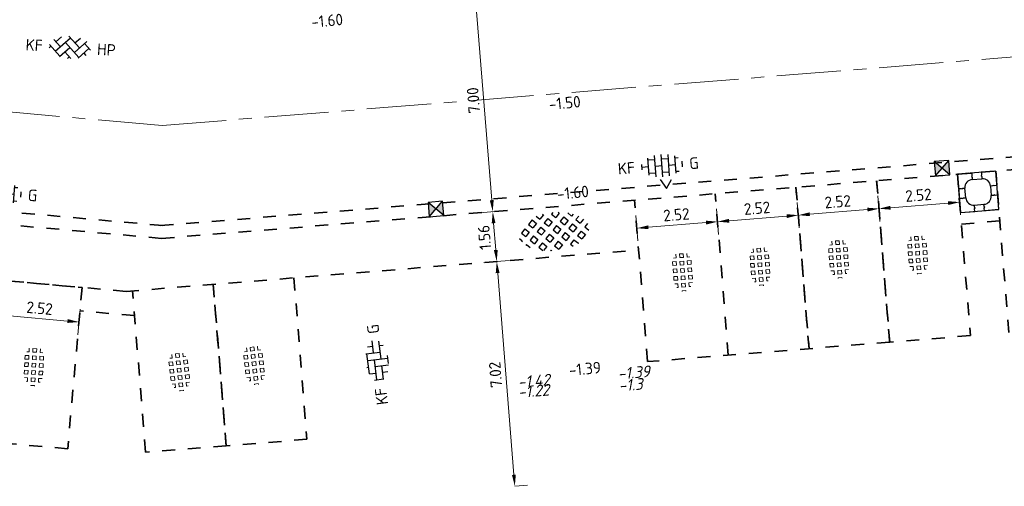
# Model space of a CAD drawing. Header units: metres. Extents: x 97990 to 98409, y 436026 to 436301.
# Tile 19 of 55: x 98215 to 98246, y 436074 to 436089. Entities that reach past the tile are written whole.
import ezdxf
from ezdxf.enums import TextEntityAlignment as Align

# ---------------------------------------------------------------- set-up
doc = ezdxf.new("R2010")
doc.units = ezdxf.units.M
doc.linetypes.add('AM-AS-SO', pattern=[16, 10, -2, 2, -2])
doc.linetypes.add('ZZ-HIDDEN-SO', pattern=[4, 2, -2])
for name, color, linetype, lineweight in [('B-WE-VH-NAP-T18-200', 252, 'Continuous', 18), ('B-WE-VH-OPENVERHARDING_TEGEL_GRAS-S-200', 70, 'Continuous', 18), ('N-WE-AM-AS_WEG-G', 10, 'AM-AS-SO', 18), ('N-WE-RI-HWA_KOLK-S-200', 150, 'Continuous', 25), ('N-WE-VH-HALFVERHARDING_GRASBETONSTEEN-S-200', 1, 'Continuous', 25), ('N-WE-VH-KANTOPSLUITING_ELEMENT_BOOMKRANS-S', 40, 'Continuous', 25), ('N-WE-VH-M-200', 7, 'Continuous', 18), ('N-WE-VH-MATERIAALGRENS-G', 7, 'ZZ-HIDDEN-SO', 35), ('N-WE-VH-NAP-T18-200', 4, 'Continuous', 18), ('N-WE-VH-OPENVERHARDING_BETONSTRAATSTEEN-S-200', 90, 'Continuous', 25)]:
    doc.layers.add(name, color=color, linetype=linetype, lineweight=lineweight)
doc.styles.add('NLCS-ISO', font='NLCS-ISO.ttf')
doc.styles.add('NLCS-ISO-M200-T18', font='NLCS-ISO.ttf', dxfattribs={"height": 0.36})
doc.styles.add('NLCS-ISO-M200-T18_CURSIEF', font='NLCS-ISO.ttf', dxfattribs={"oblique": 15, "height": 0.36})
doc.dimstyles.new('NLCS-M200-T18-PIJL_L2_H0', dxfattribs={"dimscale": 0.2, "dimtxt": 2.5, "dimasz": 1.8, "dimexe": 2, "dimexo": 2, "dimgap": 0.7, "dimtad": 1, "dimzin": 0, "dimdsep": 46, "dimtxsty": 'NLCS-ISO-M200-T18', "dimcen": 0, "dimdle": 2, "dimclrd": 256, "dimclre": 256, "dimclrt": 1, "dimadec": 0, "dimazin": 0, "dimtfac": 1, "dimtdec": 3, "dimtofl": 0, "dimtmove": 0, "dimatfit": 3, "dimfxl": 2, "dimfxlon": 1, "dimtfillclr": 256, "dimtolj": 1, "dimtzin": 0, "dimlwd": -1, "dimlwe": -1, "dimarcsym": 0})

# ---------------------------------------------------------------- blocks, each defined once
blk = doc.blocks.new('SVH-BOOMKRANSBAND_1200X1200_180 200')
for p, q in [((-0.6, 0.6), (-0.6, 0.15)), ((-0.6, 0.6), (-0.15, 0.6)), ((-0.15, 0.4), (0.15, 0.4)), ((0.6, 0.6), (0.15, 0.6)), ((0.6, 0.6), (0.6, 0.15)), ((-0.4, -0.15), (-0.4, 0.15)), ((0.4, 0.15), (0.4, -0.15)), ((-0.6, -0.6), (-0.6, -0.15)), ((0.6, -0.6), (0.6, -0.15)), ((-0.6, -0.6), (-0.15, -0.6)), ((-0.15, -0.4), (0.15, -0.4)), ((0.6, -0.6), (0.15, -0.6))]:
    blk.add_line(p, q)
at = {"flags": 128}
blk.add_lwpolyline([(0.6, 0.6), (-0.6, 0.6), (-0.6, -0.6), (0.6, -0.6)], close=True, dxfattribs=at)
for points in [[(-0.15, 0.6), (-0.15, 0.517), (-0.165, 0.491), (-0.15, 0.464), (-0.15, 0.4)], [(0.15, 0.6), (0.15, 0.517), (0.135, 0.491), (0.15, 0.464), (0.15, 0.4)], [(-0.6, 0.15), (-0.517, 0.15), (-0.491, 0.135), (-0.464, 0.15), (-0.4, 0.15)], [(0.6, 0.15), (0.517, 0.15), (0.491, 0.165), (0.464, 0.15), (0.4, 0.15)], [(-0.6, -0.15), (-0.517, -0.15), (-0.491, -0.165), (-0.464, -0.15), (-0.4, -0.15)], [(0.6, -0.15), (0.517, -0.15), (0.491, -0.135), (0.464, -0.15), (0.4, -0.15)], [(-0.15, -0.6), (-0.15, -0.517), (-0.135, -0.491), (-0.15, -0.464), (-0.15, -0.4)], [(0.15, -0.6), (0.15, -0.517), (0.165, -0.491), (0.15, -0.464), (0.15, -0.4)]]:
    blk.add_lwpolyline(points, dxfattribs=at)
for centre, start, end in [((-0.15, 0.15), 90, 180), ((0.15, 0.15), 360, 90), ((-0.15, -0.15), 180, 270), ((0.15, -0.15), 270, 360)]:
    blk.add_arc(centre, 0.25, start, end)
blk = doc.blocks.new('SVH-BSS_KEIFORMAAT_KEPER_KL-SO')
for p, q in [((-2.23, 0.74), (-1.39, 1.58)), ((-0.26, 1.74), (1.48, 0)), ((0.74, 0.74), (1.54, 1.54)), ((-3.22, 0.25), (-1.48, -1.48)), ((-3.22, -0.25), (-2.97, 0)), ((-2.56, 1.08), (-1.48, 0)), ((-2.23, -0.74), (0, 1.48)), ((-1.54, -1.54), (0, 0)), ((-0.74, 0.74), (1.48, -1.48)), ((0.74, -0.74), (2.56, 1.08)), ((1.39, -1.58), (2.97, 0)), ((2.23, 0.74), (3.22, -0.25)), ((-0.74, -0.74), (0.26, -1.74)), ((-0.26, -1.74), (0, -1.48)), ((2.23, -0.74), (2.56, -1.08))]:
    blk.add_line(p, q)
at = {"style": 'NLCS-ISO'}
blk.add_attdef('FORMAAT', text='', height=1.8, dxfattribs=at).set_placement((-4.25, 0), align=Align.MIDDLE_RIGHT)
blk.add_attdef('KLEUR', text='', height=1.8, dxfattribs=at).set_placement((4.25, 0), align=Align.MIDDLE_LEFT)
at = {"style": 'NLCS-ISO', "flags": 1}
blk.add_attdef('FUNCTIE', text='', height=1.8, dxfattribs=at).set_placement((0, -2.75), align=Align.TOP_CENTER)
blk = doc.blocks.new('SVH-GRASTEGEL_01_KL-SO')
for p, q in [((-3.12, 0.31), (-3.02, 0.31)), ((-3.02, -0.27), (-3.02, 0.31)), ((-2.44, 0.88), (-2.44, 1.09)), ((-2.44, 0.88), (-1.87, 0.88)), ((-2.44, 0.31), (-1.87, 0.31)), ((-2.44, -0.27), (-2.44, 0.31)), ((-1.87, 0.88), (-1.87, 1.38)), ((-1.87, -0.27), (-1.87, 0.31)), ((-1.29, 1.46), (-0.72, 1.46)), ((-1.29, 0.88), (-1.29, 1.46)), ((-1.29, 0.88), (-0.72, 0.88)), ((-1.29, 0.31), (-0.72, 0.31)), ((-1.29, -0.27), (-1.29, 0.31)), ((-0.72, 0.88), (-0.72, 1.46)), ((-0.72, -0.27), (-0.72, 0.31)), ((-0.14, 1.46), (0.43, 1.46)), ((-0.14, 0.88), (-0.14, 1.46)), ((-0.14, 0.88), (0.43, 0.88)), ((-0.14, 0.31), (0.43, 0.31)), ((-0.14, -0.27), (-0.14, 0.31)), ((0.43, 0.88), (0.43, 1.46)), ((0.43, -0.27), (0.43, 0.31)), ((1.01, 1.46), (1.58, 1.46)), ((1.01, 0.88), (1.01, 1.46)), ((1.01, 0.88), (1.58, 0.88)), ((1.01, 0.31), (1.58, 0.31)), ((1.01, -0.27), (1.01, 0.31)), ((1.58, 0.88), (1.58, 1.46)), ((1.58, -0.27), (1.58, 0.31)), ((2.16, 0.88), (2.16, 1.26)), ((2.16, 0.88), (2.72, 0.88)), ((2.16, 0.31), (2.73, 0.31)), ((2.16, -0.27), (2.16, 0.31)), ((2.73, -0.27), (2.73, 0.31)), ((-3.14, -0.27), (-3.02, -0.27)), ((-2.44, -0.27), (-1.87, -0.27)), ((-2.44, -0.84), (-1.87, -0.84)), ((-2.44, -1.09), (-2.44, -0.84)), ((-1.87, -1.38), (-1.87, -0.84)), ((-1.29, -0.27), (-0.72, -0.27)), ((-1.29, -0.84), (-0.72, -0.84)), ((-1.29, -1.42), (-1.29, -0.84)), ((-1.29, -1.42), (-0.72, -1.42)), ((-0.72, -1.42), (-0.72, -0.84)), ((-0.14, -0.27), (0.43, -0.27)), ((-0.14, -0.84), (0.43, -0.84)), ((-0.14, -1.42), (-0.14, -0.84)), ((-0.14, -1.42), (0.43, -1.42)), ((0.43, -1.42), (0.43, -0.84)), ((1.01, -0.27), (1.58, -0.27)), ((1.01, -0.84), (1.58, -0.84)), ((1.01, -1.42), (1.01, -0.84)), ((1.01, -1.42), (1.58, -1.42)), ((1.58, -1.42), (1.58, -0.84)), ((2.16, -0.27), (2.73, -0.27)), ((2.16, -0.84), (2.73, -0.84)), ((2.16, -1.26), (2.16, -0.84)), ((2.73, -0.87), (2.73, -0.84))]:
    blk.add_line(p, q)
at = {"style": 'NLCS-ISO'}
blk.add_attdef('FORMAAT', text='', height=1.8, dxfattribs=at).set_placement((-4.39, 0.02), align=Align.MIDDLE_RIGHT)
blk.add_attdef('KLEUR', text='', height=1.8, dxfattribs=at).set_placement((4.11, 0.02), align=Align.MIDDLE_LEFT)
at = {"style": 'NLCS-ISO', "flags": 1}
blk.add_attdef('FUNCTIE', text='', height=1.8, dxfattribs=at).set_placement((-0.14, -2.73), align=Align.TOP_CENTER)
blk = doc.blocks.new('SVH-BSS_KEIFORMAAT_ELLEBOOG_KL-SO')
for p, q in [((-0.82, 1.69), (-0.82, 1.44)), ((1.28, 1.61), (1.28, -0.66)), ((-2.92, 0.77), (-2.92, -0.66)), ((-2.92, 0.39), (0.23, 0.39)), ((-1.87, 1.43), (-1.87, 0.39)), ((-1.86, 1.44), (1.28, 1.44)), ((-0.82, 0.39), (-0.82, -1.69)), ((0.23, 1.44), (0.23, -1.71)), ((1.28, 0.39), (3.17, 0.39)), ((2.33, 1.22), (2.33, 0.39)), ((-3.01, -0.66), (-0.82, -0.66)), ((-1.87, -0.66), (-1.87, -1.43)), ((0.23, -0.66), (3.01, -0.66)), ((2.33, -0.66), (2.33, -1.22)), ((-0.65, -1.71), (0.65, -1.71))]:
    blk.add_line(p, q)
at = {"style": 'NLCS-ISO'}
blk.add_attdef('FORMAAT', text='', height=1.8, dxfattribs=at).set_placement((-4.25, 0), align=Align.MIDDLE_RIGHT)
blk.add_attdef('KLEUR', text='', height=1.8, dxfattribs=at).set_placement((4.25, 0), align=Align.MIDDLE_LEFT)
at = {"style": 'NLCS-ISO', "flags": 1}
blk.add_attdef('FUNCTIE', text='', height=1.8, dxfattribs=at).set_placement((0, -2.75), align=Align.TOP_CENTER)
blk = doc.blocks.new('SRI-KOLK_STRAAT_01-SO')
h = blk.add_hatch(color=256)
h.dxf.hatch_style = 1
h.paths.add_polyline_path([(0, 1.125), (-1.125, 2.25), (-1.125, 0)])
h.paths.add_polyline_path([(1.125, 2.25), (0, 1.125), (1.125, 0)])
for p, q in [((-1.125, 0), (1.125, 2.25)), ((1.125, 0), (-1.125, 2.25))]:
    blk.add_line(p, q)
blk.add_lwpolyline([(-1.125, 0), (1.125, 0), (1.125, 2.25), (-1.125, 2.25)], close=True)
blk = doc.blocks.new('*D102')
at = {"layer": 'Defpoints', "color": 0, "ltscale": 0.2, "transparency": 16777216}
for p in [(98224.729, 436089.178), (98255.596, 436084.643), (98250.451, 436084.229)]:
    blk.add_point(p, dxfattribs=at)
at = {"layer": 'N-WE-VH-M-200', "ltscale": 0.2, "transparency": 16777216}
for p, q in [((98254.635, 436091.589), (98255.433, 436091.653)), ((98255.063, 436091.262), (98255.568, 436085.002)), ((98255.198, 436084.611), (98255.995, 436084.676))]:
    blk.add_line(p, q, dxfattribs=at)
for points in [[(98255.003, 436091.257), (98255.123, 436091.267), (98255.034, 436091.621)], [(98255.508, 436084.997), (98255.627, 436085.007), (98255.596, 436084.643)]]:
    blk.add_solid(points, dxfattribs=at)
at = {"layer": 'N-WE-VH-M-200', "color": 1, "ltscale": 0.2, "transparency": 16777216, "insert": (98254.996, 436088.106), "char_height": 0.36, "attachment_point": 5, "rotation": 94.6084, "style": 'NLCS-ISO-M200-T18'}
blk.add_mtext('\\A1;7.00', dxfattribs=at)
blk = doc.blocks.new('*D112')
at = {"layer": 'Defpoints', "color": 0, "ltscale": 0.2, "transparency": 16777216}
for p in [(98224.057, 436089.125), (98229.766, 436082.561), (98224.62, 436082.146)]:
    blk.add_point(p, dxfattribs=at)
at = {"layer": 'N-WE-VH-M-200', "ltscale": 0.2, "transparency": 16777216}
for p, q in [((98228.804, 436089.507), (98229.602, 436089.572)), ((98229.232, 436089.181), (98229.737, 436082.92)), ((98229.367, 436082.529), (98230.164, 436082.593))]:
    blk.add_line(p, q, dxfattribs=at)
for points in [[(98229.172, 436089.176), (98229.292, 436089.186), (98229.203, 436089.54)], [(98229.677, 436082.915), (98229.796, 436082.925), (98229.766, 436082.561)]]:
    blk.add_solid(points, dxfattribs=at)
at = {"layer": 'N-WE-VH-M-200', "color": 1, "ltscale": 0.2, "transparency": 16777216, "insert": (98229.165, 436086.025), "char_height": 0.36, "attachment_point": 5, "rotation": 94.6084, "style": 'NLCS-ISO-M200-T18'}
blk.add_mtext('\\A1;7.00', dxfattribs=at)
blk = doc.blocks.new('*D113')
at = {"layer": 'Defpoints', "color": 0, "ltscale": 0.2, "transparency": 16777216}
for p in [(98224.62, 436082.146), (98229.891, 436081.011), (98224.745, 436080.596)]:
    blk.add_point(p, dxfattribs=at)
at = {"layer": 'N-WE-VH-M-200', "ltscale": 0.2, "transparency": 16777216}
for p, q in [((98229.367, 436082.529), (98230.164, 436082.593)), ((98229.795, 436082.202), (98229.862, 436081.369)), ((98229.492, 436080.978), (98230.289, 436081.043))]:
    blk.add_line(p, q, dxfattribs=at)
for points in [[(98229.735, 436082.198), (98229.854, 436082.207), (98229.766, 436082.561)], [(98229.802, 436081.365), (98229.921, 436081.374), (98229.891, 436081.011)]]:
    blk.add_solid(points, dxfattribs=at)
at = {"layer": 'N-WE-VH-M-200', "color": 1, "ltscale": 0.2, "transparency": 16777216, "insert": (98229.509, 436081.76), "char_height": 0.36, "attachment_point": 5, "rotation": 94.6084, "style": 'NLCS-ISO-M200-T18'}
blk.add_mtext('\\A1;1.56', dxfattribs=at)
blk = doc.blocks.new('*D114')
at = {"layer": 'Defpoints', "color": 0, "ltscale": 0.2, "transparency": 16777216}
for p in [(98224.745, 436080.596), (98230.453, 436074.015), (98230.454, 436074.015)]:
    blk.add_point(p, dxfattribs=at)
at = {"layer": 'N-WE-VH-M-200', "ltscale": 0.2, "transparency": 16777216}
for p, q in [((98229.492, 436080.978), (98230.289, 436081.043)), ((98229.92, 436080.652), (98230.426, 436074.373)), ((98230.454, 436074.015), (98230.853, 436074.047))]:
    blk.add_line(p, q, dxfattribs=at)
for points in [[(98229.86, 436080.647), (98229.979, 436080.656), (98229.891, 436081.011)], [(98230.366, 436074.369), (98230.485, 436074.378), (98230.454, 436074.015)]]:
    blk.add_solid(points, dxfattribs=at)
at = {"layer": 'N-WE-VH-M-200', "color": 1, "ltscale": 0.2, "transparency": 16777216, "insert": (98229.854, 436077.487), "char_height": 0.36, "attachment_point": 5, "rotation": 94.6084, "style": 'NLCS-ISO-M200-T18'}
blk.add_mtext('\\A1;7.02', dxfattribs=at)
blk = doc.blocks.new('*D146')
at = {"layer": 'Defpoints', "color": 0, "ltscale": 0.2, "transparency": 16777216}
for p in [(98234.183, 436082.917), (98236.695, 436083.12), (98236.765, 436082.25)]:
    blk.add_point(p, dxfattribs=at)
at = {"layer": 'N-WE-VH-M-200', "ltscale": 0.2, "transparency": 16777216}
for p, q in [((98236.733, 436082.649), (98236.797, 436081.851)), ((98234.221, 436082.446), (98234.286, 436081.649)), ((98234.612, 436082.077), (98236.406, 436082.221))]:
    blk.add_line(p, q, dxfattribs=at)
for points in [[(98236.402, 436082.281), (98236.411, 436082.161), (98236.765, 436082.25)], [(98234.607, 436082.136), (98234.617, 436082.017), (98234.253, 436082.048)]]:
    blk.add_solid(points, dxfattribs=at)
at = {"layer": 'N-WE-VH-M-200', "color": 1, "ltscale": 0.2, "transparency": 16777216, "insert": (98235.484, 436082.468), "char_height": 0.36, "attachment_point": 5, "rotation": 4.6084, "style": 'NLCS-ISO-M200-T18'}
blk.add_mtext('\\A1;2.52', dxfattribs=at)
blk = doc.blocks.new('*D147')
at = {"layer": 'Defpoints', "color": 0, "ltscale": 0.2, "transparency": 16777216}
for p in [(98239.207, 436083.322), (98236.695, 436083.12), (98239.277, 436082.453)]:
    blk.add_point(p, dxfattribs=at)
at = {"layer": 'N-WE-VH-M-200', "ltscale": 0.2, "transparency": 16777216}
for p, q in [((98236.733, 436082.649), (98236.797, 436081.851)), ((98239.245, 436082.851), (98239.309, 436082.054)), ((98237.124, 436082.279), (98238.918, 436082.424))]:
    blk.add_line(p, q, dxfattribs=at)
for points in [[(98237.119, 436082.339), (98237.129, 436082.219), (98236.765, 436082.25)], [(98238.913, 436082.483), (98238.923, 436082.364), (98239.277, 436082.453)]]:
    blk.add_solid(points, dxfattribs=at)
at = {"layer": 'N-WE-VH-M-200', "color": 1, "ltscale": 0.2, "transparency": 16777216, "insert": (98237.995, 436082.67), "char_height": 0.36, "attachment_point": 5, "rotation": 4.6084, "style": 'NLCS-ISO-M200-T18'}
blk.add_mtext('\\A1;2.52', dxfattribs=at)
blk = doc.blocks.new('*D148')
at = {"layer": 'Defpoints', "color": 0, "ltscale": 0.2, "transparency": 16777216}
for p in [(98241.719, 436083.525), (98239.207, 436083.322), (98241.789, 436082.655)]:
    blk.add_point(p, dxfattribs=at)
at = {"layer": 'N-WE-VH-M-200', "ltscale": 0.2, "transparency": 16777216}
for p, q in [((98241.757, 436083.054), (98241.821, 436082.256)), ((98239.245, 436082.851), (98239.309, 436082.054)), ((98239.636, 436082.481), (98241.43, 436082.626))]:
    blk.add_line(p, q, dxfattribs=at)
for points in [[(98241.425, 436082.686), (98241.435, 436082.566), (98241.789, 436082.655)], [(98239.631, 436082.541), (98239.64, 436082.422), (98239.277, 436082.453)]]:
    blk.add_solid(points, dxfattribs=at)
at = {"layer": 'N-WE-VH-M-200', "color": 1, "ltscale": 0.2, "transparency": 16777216, "insert": (98240.507, 436082.873), "char_height": 0.36, "attachment_point": 5, "rotation": 4.6084, "style": 'NLCS-ISO-M200-T18'}
blk.add_mtext('\\A1;2.52', dxfattribs=at)
blk = doc.blocks.new('*D133')
at = {"layer": 'Defpoints', "color": 0, "ltscale": 0.2, "transparency": 16777216}
for p in [(98241.719, 436083.525), (98244.231, 436083.727), (98244.301, 436082.858)]:
    blk.add_point(p, dxfattribs=at)
at = {"layer": 'N-WE-VH-M-200', "ltscale": 0.2, "transparency": 16777216}
for p, q in [((98244.269, 436083.256), (98244.333, 436082.459)), ((98241.757, 436083.054), (98241.821, 436082.256)), ((98242.148, 436082.684), (98243.942, 436082.829))]:
    blk.add_line(p, q, dxfattribs=at)
for points in [[(98243.937, 436082.888), (98243.947, 436082.769), (98244.301, 436082.858)], [(98242.143, 436082.744), (98242.153, 436082.624), (98241.789, 436082.655)]]:
    blk.add_solid(points, dxfattribs=at)
at = {"layer": 'N-WE-VH-M-200', "color": 1, "ltscale": 0.2, "transparency": 16777216, "insert": (98243.019, 436083.075), "char_height": 0.36, "attachment_point": 5, "rotation": 4.6084, "style": 'NLCS-ISO-M200-T18'}
blk.add_mtext('\\A1;2.52', dxfattribs=at)
blk = doc.blocks.new('*D137')
at = {"layer": 'Defpoints', "color": 0, "ltscale": 0.2, "transparency": 16777216}
for p in [(98214.472, 436080.426), (98216.982, 436080.202), (98216.886, 436079.127)]:
    blk.add_point(p, dxfattribs=at)
at = {"layer": 'N-WE-VH-M-200', "ltscale": 0.2, "transparency": 16777216}
for p, q in [((98214.412, 436079.749), (98214.341, 436078.952)), ((98216.922, 436079.526), (98216.851, 436078.729)), ((98214.735, 436079.319), (98216.528, 436079.159))]:
    blk.add_line(p, q, dxfattribs=at)
for points in [[(98214.74, 436079.378), (98214.729, 436079.259), (98214.376, 436079.35)], [(98216.533, 436079.219), (98216.522, 436079.099), (98216.886, 436079.127)]]:
    blk.add_solid(points, dxfattribs=at)
at = {"layer": 'N-WE-VH-M-200', "color": 1, "ltscale": 0.2, "transparency": 16777216, "insert": (98215.66, 436079.558), "char_height": 0.36, "attachment_point": 5, "rotation": 354.9178, "style": 'NLCS-ISO-M200-T18'}
blk.add_mtext('\\A1;2.52', dxfattribs=at)
blk = doc.blocks.new('SVH-GRASBETONSTEEN_02-SO')
for p, q in [((-4.88, 0.97), (-4.26, 1.59)), ((-3.64, 0.97), (-4.26, 1.59)), ((-3.64, 2.21), (-3.59, 2.26)), ((-3.02, 1.59), (-3.64, 2.21)), ((-3.02, 1.59), (-2.4, 2.21)), ((-2.4, 2.21), (-2.77, 2.58)), ((-2.4, 0.97), (-1.78, 1.59)), ((-1.16, 0.97), (-1.78, 1.59)), ((-1.16, 2.21), (-0.55, 2.83)), ((-0.55, 1.59), (-1.16, 2.21)), ((0.07, 2.21), (-0.55, 2.83)), ((-0.55, 1.59), (0.07, 2.21)), ((0.07, 0.97), (0.69, 1.59)), ((0.69, 2.83), (0.56, 2.96)), ((0.69, 2.83), (0.8, 2.94)), ((1.31, 0.97), (0.69, 1.59)), ((1.31, 2.21), (1.89, 2.79)), ((1.93, 1.59), (1.31, 2.21)), ((1.93, 1.59), (2.55, 2.21)), ((2.55, 2.21), (1.98, 2.78)), ((2.55, 0.97), (3.17, 1.59)), ((3.78, 0.97), (3.17, 1.59)), ((4.4, 1.59), (3.87, 2.12)), ((4.4, 1.59), (4.52, 1.71)), ((-4.88, -0.26), (-5.49, 0.35)), ((-4.26, 0.35), (-4.88, 0.97)), ((-4.26, 0.35), (-3.64, 0.97)), ((-3.64, -0.26), (-3.02, 0.35)), ((-2.4, -0.26), (-3.02, 0.35)), ((-1.78, 0.35), (-2.4, 0.97)), ((-1.78, 0.35), (-1.16, 0.97)), ((-1.16, -0.26), (-0.55, 0.35)), ((0.07, -0.26), (-0.55, 0.35)), ((0.69, 0.35), (0.07, 0.97)), ((0.69, 0.35), (1.31, 0.97)), ((1.31, -0.26), (1.93, 0.35)), ((2.55, -0.26), (1.93, 0.35)), ((3.17, 0.35), (2.55, 0.97)), ((3.17, 0.35), (3.78, 0.97)), ((3.78, -0.26), (4.4, 0.35)), ((5.02, -0.26), (4.4, 0.35)), ((5.02, 0.97), (5.14, 1.09)), ((5.42, 0.57), (5.02, 0.97)), ((-5.35, -0.74), (-4.88, -0.26)), ((-4.82, -1.45), (-4.26, -0.88)), ((-3.64, -1.5), (-4.26, -0.88)), ((-4.12, -1.98), (-3.64, -1.5)), ((-3.02, -0.88), (-3.64, -0.26)), ((-3.02, -0.88), (-2.4, -0.26)), ((-2.4, -1.5), (-1.78, -0.88)), ((-1.78, -2.12), (-2.4, -1.5)), ((-1.16, -1.5), (-1.78, -0.88)), ((-1.78, -2.12), (-1.16, -1.5)), ((-0.55, -0.88), (-1.16, -0.26)), ((-0.55, -0.88), (0.07, -0.26)), ((0.07, -1.5), (0.69, -0.88)), ((0.69, -2.12), (0.07, -1.5)), ((1.31, -1.5), (0.69, -0.88)), ((0.69, -2.12), (1.31, -1.5)), ((1.93, -0.88), (1.31, -0.26)), ((1.93, -0.88), (2.55, -0.26)), ((2.55, -1.5), (3.17, -0.88)), ((3.17, -2.12), (2.55, -1.5)), ((3.78, -1.5), (3.17, -0.88)), ((3.17, -2.12), (3.78, -1.5)), ((4.4, -0.88), (3.78, -0.26)), ((4.4, -0.88), (5.02, -0.26)), ((-3.29, -2.39), (-3.02, -2.12)), ((-2.48, -2.66), (-3.02, -2.12)), ((-1.16, -2.74), (-0.55, -2.12)), ((-0.98, -2.93), (-1.16, -2.74)), ((0.07, -2.74), (-0.55, -2.12)), ((-0.16, -2.97), (0.07, -2.74)), ((1.31, -2.74), (1.93, -2.12)), ((1.44, -2.87), (1.31, -2.74)), ((2.47, -2.66), (1.93, -2.12))]:
    blk.add_line(p, q)
at = {"style": 'NLCS-ISO'}
blk.add_attdef('FORMAAT', text='', height=1.8, dxfattribs=at).set_placement((-6.62, -0.1), align=Align.MIDDLE_RIGHT)
blk.add_attdef('KLEUR', text='', height=1.8, dxfattribs=at).set_placement((6.43, -0.1), align=Align.MIDDLE_LEFT)
at = {"style": 'NLCS-ISO', "flags": 1}
blk.add_attdef('FUNCTIE', text='', height=1.8, dxfattribs=at).set_placement((0, -3.98), align=Align.TOP_CENTER)
blk = doc.blocks.new('SVH-BSS_KEIFORMAAT_HALFST_KL-SO')
for p, q in [((-1.05, -1.66), (-1.05, 1.66)), ((0, -1.75), (0, 1.75)), ((1.05, -1.66), (1.05, 1.66)), ((-3.15, -0.43), (-3.15, 0.43)), ((-3.15, 0), (-2.1, 0)), ((-2.1, -1.34), (-2.1, 1.34)), ((-2.1, 1.05), (-1.05, 1.05)), ((-1.05, 0), (0, 0)), ((0, 1.05), (1.05, 1.05)), ((1.05, 0), (2.1, 0)), ((2.1, -1.34), (2.1, 1.34)), ((2.1, 1.05), (2.6, 1.05)), ((3.15, -0.43), (3.15, 0.43)), ((3.15, 0), (3.25, 0)), ((-2.1, -1.05), (-1.05, -1.05)), ((0, -1.05), (1.05, -1.05)), ((2.1, -1.05), (2.6, -1.05))]:
    blk.add_line(p, q)
at = {"style": 'NLCS-ISO'}
blk.add_attdef('FORMAAT', text='', height=1.8, dxfattribs=at).set_placement((-4.25, 0), align=Align.MIDDLE_RIGHT)
blk.add_attdef('KLEUR', text='', height=1.8, dxfattribs=at).set_placement((4.25, 0), align=Align.MIDDLE_LEFT)
at = {"style": 'NLCS-ISO', "flags": 1}
blk.add_attdef('FUNCTIE', text='', height=1.8, dxfattribs=at).set_placement((0, -2.75), align=Align.TOP_CENTER)

msp = doc.modelspace()

# ---------------------------------------------------------------- linework, layer by layer
at = {"layer": 'N-WE-AM-AS_WEG-G', "ltscale": 0.2}
for q in [(98088.319, 436096.907), (98310.715, 436092.598)]:
    msp.add_line((98219.472, 436085.243), q, dxfattribs=at)
at = {"layer": 'N-WE-VH-MATERIAALGRENS-G', "ltscale": 0.2}
for p, q in [((98219.493, 436082.129), (98085.097, 436094.081)), ((98219.458, 436081.73), (98085.061, 436093.683)), ((98218.352, 436080.08), (98091.41, 436091.37)), ((98219.426, 436082.129), (98298.342, 436088.49)), ((98219.458, 436081.73), (98298.375, 436088.092)), ((98245.832, 436078.8), (98245.427, 436083.824)), ((98241.718, 436083.525), (98242.123, 436078.501)), ((98242.124, 436078.501), (98241.719, 436083.525)), ((98244.231, 436083.727), (98244.636, 436078.704)), ((98239.612, 436078.299), (98239.207, 436083.322)), ((98239.207, 436083.322), (98239.612, 436078.299)), ((98234.588, 436077.894), (98234.183, 436082.917)), ((98237.1, 436078.096), (98236.695, 436083.12)), ((98244.356, 436082.176), (98245.552, 436082.273)), ((98218.352, 436080.08), (98234.308, 436081.367)), ((98223.578, 436080.502), (98223.983, 436075.478)), ((98221.471, 436075.276), (98221.066, 436080.299)), ((98221.066, 436080.299), (98221.471, 436075.276)), ((98218.959, 436075.073), (98218.554, 436080.097)), ((98218.617, 436079.326), (98216.917, 436079.478)), ((98244.636, 436078.704), (98242.124, 436078.501)), ((98242.123, 436078.501), (98234.588, 436077.894)), ((98221.471, 436075.276), (98218.959, 436075.073)), ((98223.983, 436075.478), (98221.471, 436075.276))]:
    msp.add_line(p, q, dxfattribs=at)
msp.add_lwpolyline([(98214.025, 436075.405), (98214.472, 436080.426), (98216.982, 436080.202), (98216.535, 436075.182)], close=True, dxfattribs=at)
at = {"layer": 'N-WE-VH-OPENVERHARDING_BETONSTRAATSTEEN-S-200', "ltscale": 0.2}
msp.add_lwpolyline([(98234.979, 436083.56), (98235.179, 436083.287), (98235.33, 436083.564)], dxfattribs=at)

# ---------------------------------------------------------------- block references
at = {"layer": 'B-WE-VH-OPENVERHARDING_TEGEL_GRAS-S-200'}
for p, xscale, yscale, zscale, rotation in [((98240.54, 436081.11), 0.1999999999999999, 0.1999999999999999, 0.1999999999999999, 94.26982067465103), ((98243.001, 436081.244), 0.1999999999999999, 0.1999999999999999, 0.1999999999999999, 94.26982067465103), ((98238.092, 436080.88), 0.1999999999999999, 0.1999999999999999, 0.1999999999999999, 94.26982067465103), ((98235.68, 436080.705), 0.1999999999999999, 0.1999999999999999, 0.1999999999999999, 94.26982067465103), ((98215.485, 436077.756), 0.2, 0.2, 0.2, 86.69701577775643), ((98222.343, 436077.803), 0.2, 0.2, 0.2, 96.7591068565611), ((98220.013, 436077.599), 0.2, 0.2, 0.2, 96.7591068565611)]:
    msp.add_blockref('SVH-GRASTEGEL_01_KL-SO', p, dxfattribs=dict(at, xscale=xscale, yscale=yscale, zscale=zscale, rotation=rotation))
at = {"layer": 'N-WE-RI-HWA_KOLK-S-200', "xscale": 0.2, "yscale": 0.2}
for p, rotation in [((98243.772, 436083.69), 4.609999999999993), ((98228.015, 436082.42), 4.608380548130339)]:
    msp.add_blockref('SRI-KOLK_STRAAT_01-SO', p, dxfattribs=dict(at, rotation=rotation))
at = {"layer": 'N-WE-VH-HALFVERHARDING_GRASBETONSTEEN-S-200', "xscale": 0.2000000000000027, "yscale": 0.2000000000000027, "zscale": 0.2000000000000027, "rotation": 185.7237380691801}
msp.add_blockref('SVH-GRASBETONSTEEN_02-SO', (98231.663, 436081.944), dxfattribs=at)
at = {"layer": 'N-WE-VH-KANTOPSLUITING_ELEMENT_BOOMKRANS-S', "rotation": 4.60838054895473}
msp.add_blockref('SVH-BOOMKRANSBAND_1200X1200_180 200', (98244.877, 436083.177), dxfattribs=at)
at = {"layer": 'N-WE-VH-OPENVERHARDING_BETONSTRAATSTEEN-S-200', "xscale": 0.2, "yscale": 0.2, "zscale": 0.2}
for name, p, rotation, values in [('SVH-BSS_KEIFORMAAT_KEPER_KL-SO', (98216.604, 436087.674), 356.3973954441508, {'FORMAAT': 'KF', 'KLEUR': 'HP'}), ('SVH-BSS_KEIFORMAAT_ELLEBOOG_KL-SO', (98226.166, 436077.919), 97.05745797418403, {'FORMAAT': 'KF', 'KLEUR': 'G'})]:
    msp.add_blockref(name, p, dxfattribs=dict(at, rotation=rotation)).add_auto_attribs(values)
at = {"layer": 'N-WE-VH-OPENVERHARDING_BETONSTRAATSTEEN-S-200', "ltscale": 0.2, "xscale": 0.2, "yscale": 0.2, "zscale": 0.2}
for p, rotation in [((98235.038, 436083.996), 4.286496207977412), ((98214.449, 436083.139), 355.8844130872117)]:
    msp.add_blockref('SVH-BSS_KEIFORMAAT_HALFST_KL-SO', p, dxfattribs=dict(at, rotation=rotation)).add_auto_attribs({'FORMAAT': 'KF', 'KLEUR': 'G'})

# ---------------------------------------------------------------- texts
at = {"layer": 'B-WE-VH-NAP-T18-200', "linetype": 'Continuous', "style": 'NLCS-ISO-M200-T18_CURSIEF', "oblique": 15}
for s, p in [('-1.39', (98233.669, 436077.337, -1.388)), ('-1.42', (98230.558, 436077.077, -1.417)), ('-1.3', (98233.699, 436076.966, -1.296)), ('-1.22', (98230.564, 436076.764, -1.216))]:
    msp.add_text(s, height=0.36, rotation=4.62, dxfattribs=at).set_placement(p)
at = {"layer": 'N-WE-VH-NAP-T18-200', "ltscale": 0.2, "style": 'NLCS-ISO-M200-T18'}
for s, p in [('-1.60', (98224.134, 436088.279, -1.547)), ('-1.50', (98231.532, 436085.72, -1.547)), ('-1.60', (98231.786, 436082.927, -1.547)), ('-1.39', (98232.155, 436077.445, -1.547))]:
    msp.add_text(s, height=0.36, rotation=5.4516, dxfattribs=at).set_placement(p)

# ---------------------------------------------------------------- dimensions: what is measured, and where the dimension line sits
at = {"layer": 'N-WE-VH-M-200', "ltscale": 0.2}
for base, p1, p2, angle, override, picture, middle in [((98255.596, 436084.643), (98224.729, 436089.178), (98250.451, 436084.229), 94.6084, {"dimclrt": 1}, '*D102', (98254.996, 436088.106)), ((98229.766, 436082.561), (98224.057, 436089.125), (98224.62, 436082.146), 94.6084, {"dimclrt": 1}, '*D112', (98229.165, 436086.025)), ((98241.789, 436082.655), (98239.207, 436083.322), (98241.719, 436083.525), 4.6084, {"dimtmove": 1}, '*D148', (98240.507, 436082.873)), ((98244.301, 436082.858), (98241.719, 436083.525), (98244.231, 436083.727), 4.6084, {"dimtmove": 1}, '*D133', (98243.019, 436083.075)), ((98239.277, 436082.453), (98236.695, 436083.12), (98239.207, 436083.322), 4.6084, {"dimtmove": 1}, '*D147', (98237.995, 436082.67)), ((98229.891, 436081.011), (98224.62, 436082.146), (98224.745, 436080.596), 94.6084, {"dimclrt": 1, "dimtmove": 1}, '*D113', (98229.509, 436081.76)), ((98230.454, 436074.015), (98224.745, 436080.596), (98230.453, 436074.015), 94.6084, {"dimclrt": 1, "dimtmove": 1}, '*D114', (98229.854, 436077.487)), ((98216.886, 436079.127), (98214.472, 436080.426), (98216.982, 436080.202), 354.9178, {"dimtmove": 1}, '*D137', (98215.66, 436079.558))]:
    dim = msp.add_linear_dim(base=base, p1=p1, p2=p2, angle=angle, dimstyle='NLCS-M200-T18-PIJL_L2_H0', override=override, dxfattribs=at)
    dim.commit()
    dim.dimension.update_dxf_attribs({"geometry": picture, "text_midpoint": middle})
dim = msp.add_linear_dim(base=(98236.765, 436082.25), p1=(98234.183, 436082.917), p2=(98236.695, 436083.12), angle=4.6084, dimstyle='NLCS-M200-T18-PIJL_L2_H0', dxfattribs=at)
dim.commit()
dim.dimension.update_dxf_attribs({"geometry": '*D146', "text_midpoint": (98235.484, 436082.468)})

doc.saveas('drawing.dxf')
